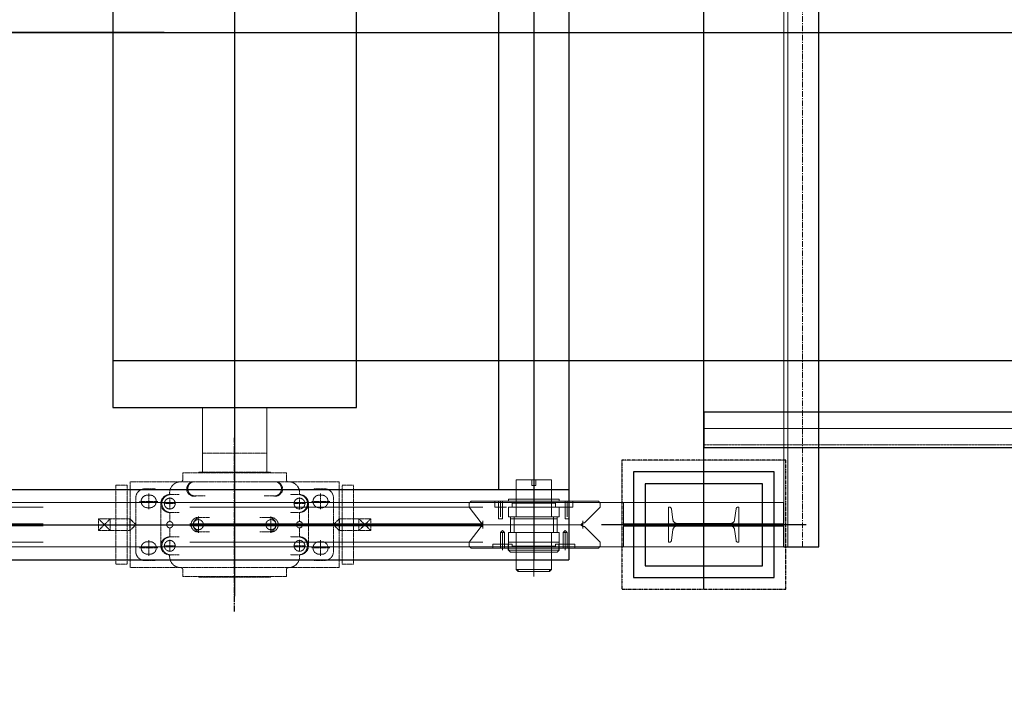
# Model space of a CAD drawing. Header units: inches. Extents: x -204116 to 930598, y -391373 to 256461.
# Tile 135 of 225: x 361063 to 363162, y -204703 to -203247. Entities that reach past the tile are written whole.
import ezdxf
from ezdxf.lldxf.tags import DXFTag

# ---------------------------------------------------------------- set-up
doc = ezdxf.new("R2010")
doc.units = ezdxf.units.IN
doc.header["$LTSCALE"] = 10
doc.header["$MEASUREMENT"] = 0
doc.header["$PDMODE"] = 1
doc.header["$PDSIZE"] = 1000
for name, pattern in [('CENTER', [2, 1.25, -0.25, 0.25, -0.25]), ('HIDDEN', [0.375, 0.25, -0.125]), ('PHANTOM', [2.5, 1.25, -0.25, 0.25, -0.25, 0.25, -0.25]), ('PHANTOM2', [1.25, 0.625, -0.125, 0.125, -0.125, 0.125, -0.125])]:
    doc.linetypes.add(name, pattern=pattern)
doc.layers.get('Defpoints').update_dxf_attribs({"lineweight": 25})
for name, color, linetype in [('BELT', 4, 'Continuous'), ('FDN', 8, 'PHANTOM'), ('LAYER_17564_42344', 7, 'Continuous')]:
    doc.layers.add(name, color=color, linetype=linetype)
for name, color, linetype, lineweight in [('BEV0002', 1, 'CENTER', 9), ('cen', 2, 'CENTER2', 25), ('HIDDEN', 1, 'HIDDEN', 25), ('OBJECT', 7, 'Continuous', 25), ('P', 5, 'PHANTOM2', 9), ('PHAN', 8, 'PHANTOM2', 5)]:
    doc.layers.add(name, color=color, linetype=linetype, lineweight=lineweight)
doc.styles.add('MIC', font='romans.shx', dxfattribs={"width": 0.8})
tags = doc.linetypes.add('CENTER2', pattern=[1.125, 0.75, -0.125, 0.125, -0.125]).pattern_tags.tags
tags[10:11] = [DXFTag(74, 4), DXFTag(75, 0), DXFTag(340, '0'), DXFTag(46, 1.0), DXFTag(50, 0.0), DXFTag(44, 0.0), DXFTag(45, 0.0)]
tags[8:9] = [DXFTag(74, 4), DXFTag(75, 0), DXFTag(340, '0'), DXFTag(46, 1.0), DXFTag(50, 0.0), DXFTag(44, 0.0), DXFTag(45, 0.0)]
tags[6:7] = [DXFTag(74, 4), DXFTag(75, 0), DXFTag(340, '0'), DXFTag(46, 1.0), DXFTag(50, 0.0), DXFTag(44, 0.0), DXFTag(45, 0.0)]
tags[4:5] = [DXFTag(74, 4), DXFTag(75, 0), DXFTag(340, '0'), DXFTag(46, 1.0), DXFTag(50, 0.0), DXFTag(44, 0.0), DXFTag(45, 0.0)]
doc.dimstyles.new('1_75', dxfattribs={"dimscale": 75, "dimtxt": 2.5, "dimasz": 2.5, "dimexe": 1, "dimexo": 2, "dimgap": 1, "dimtad": 1, "dimtoh": 1, "dimdec": 0, "dimzin": 9, "dimdsep": 46, "dimtxsty": 'MIC', "dimcen": 2.5, "dimclrd": 1, "dimclre": 1, "dimclrt": 256, "dimadec": 0, "dimazin": 0, "dimtfac": 1, "dimtdec": 0, "dimtmove": 2, "dimatfit": 3, "dimfxl": 1, "dimlwd": -1, "dimlwe": -1, "dimarcsym": 0})

# ---------------------------------------------------------------- blocks, each defined once
blk = doc.blocks.new('TakeUp Plan')
for p, q in [((713, 1125, -2), (713, -1125, -2)), ((1245.9, -1097.5, -6.5), (1245.9, 1097.5, -2.4)), ((563, 975, -2), (563, -975, -2)), ((-750.6, -975, -2), (713, -975, -2)), ((1171.4, -1097.5, -2.1), (1171.4, -1002.5, -2.1)), ((583.8, -1104.2, -2), (583.8, -1091.7, -2)), ((692.2, -1104.2, -2), (692.2, -1091.7, -2)), ((1171.4, -1097.5, -2), (1245.9, -1097.5, -6.5)), ((-750.6, -1125, -2), (713, -1125, -2))]:
    blk.add_line(p, q)
at = {"color": 1, "linetype": 'CENTER'}
blk.add_line((0, -1235, -2), (0, -865, -2), dxfattribs=at)
blk.add_line((0, -1235, -2), (0, -865, -2), dxfattribs=at)
at = {"color": 1}
blk.add_line((1218.7, -1050, -2), (782.1, -1050, -2), dxfattribs=at)
at = {"elevation": -2}
for points in [[(-260, 800), (-260, -800), (260, -800), (260, 800)], [(1125.4, -962.5), (875.4, -962.5), (875.4, -1137.5), (1125.4, -1137.5)]]:
    blk.add_lwpolyline(points, close=True, dxfattribs=at)
at = {"color": 2, "elevation": -2}
blk.add_lwpolyline([(1150.4, -937.5), (850.4, -937.5), (850.4, -1162.5), (1150.4, -1162.5)], close=True, dxfattribs=at)
at = {"elevation": -2}
for points in [[(829.4, -1047.9), (1171.4, -1047.9)], [(829.4, -1052.1), (1171.4, -1052.1)]]:
    blk.add_lwpolyline(points, dxfattribs=at)
at = {"layer": 'BEV0002'}
blk.add_line((1210.9, -1097.5, -6.5), (1210.9, 1097.5, -2.4), dxfattribs=at)
at = {"layer": 'cen', "linetype": 'CENTER', "ltscale": 500}
for p, q in [((0, 1202.7, -2), (0, -1202.7, -2)), ((1000.4, -1187.5, -2), (1000.4, 1187.5, -2)), ((638, 975, -2), (638, -1125, -2)), ((-5720.6, -1050, -2), (1175.4, -1050, -2))]:
    blk.add_line(p, q, dxfattribs=at)
at = {"layer": 'FDN', "ltscale": 0.03, "elevation": -2}
blk.add_lwpolyline([(1175.4, -912.5), (825.4, -912.5), (825.4, -1187.5), (1175.4, -1187.5)], close=True, dxfattribs=at)
at = {"layer": 'LAYER_17564_42344', "color": 251, "linetype": 'Continuous', "lineweight": 0}
for p, q in [((-68.7, -937.8, -2), (-68.7, -800, -2)), ((68.7, -937.8, -2), (68.7, -800, -2))]:
    blk.add_line(p, q, dxfattribs=at)
at = {"layer": 'P', "color": 0, "linetype": 'Continuous'}
blk.add_line((829.4, -1097.5, -2), (829.4, -1002.5, -2), dxfattribs=at)
for points, elevation in [([(1171.4, 1097.5), (1171.4, -1097.5)], -7), ([(1179.7, 1097.5), (1179.7, -1097.5)], -6.9), ([(638, -1160.5), (638, -939.5)], -2), ([(638, -943.7), (638, -1156.3)], -2), ([(600.5, -954.1), (600.5, -1033.3)], -2), ([(600.5, -954.1), (604.6, -954.1), (638, -954.1)], -2), ([(633.8, -954.1), (633.8, -966.6)], -2), ([(642.2, -954.1), (642.2, -954.1), (642.2, -954.1), (642.2, -954.1), (633.8, -954.1), (633.8, -954.1)], -2), ([(633.8, -954.1), (642.2, -954.1)], -2), ([(675.5, -954.1), (671.4, -954.1), (638, -954.1)], -2), ([(642.2, -954.1), (642.2, -966.6)], -2), ([(675.5, -954.1), (675.5, -1033.3)], -2), ([(638, -1058.3), (638, -966.6), (642.2, -966.6), (633.8, -966.6)], -2), ([(638, -1120.9), (638, -983.3)], -2), ([(638, -1120.9), (638, -983.3)], -2), ([(-5720.6, -1002.5), (1171.4, -1002.5)], -2), ([(504.6, -1000), (500.4, -1004.1)], -2), ([(500.4, -1004.1), (500.4, -1012.5), (500.4, -1012.5)], -2), ([(725.6, -1000), (504.6, -1000)], -2), ([(579.6, -1000), (554.6, -1000)], -2), ([(554.6, -1000), (554.6, -1004.1), (554.6, -1012.5), (554.6, -1012.5), (562.9, -1012.5)], -2), ([(554.6, -1004.1), (554.6, -1000)], -2), ([(554.6, -1004.1), (554.6, -1012.5), (571.3, -1012.5)], -2), ([(562.9, -1000), (562.9, -1012.5)], -2), ([(567.1, -1000), (567.1, -1012.5)], -2), ([(567.1, -1000), (567.1, -1033.3)], -2), ([(571.3, -1000), (571.3, -1012.5)], -2), ([(583.8, -1000), (583.8, -995.8), (588, -995.8)], -2), ([(600.5, -995.8), (588, -995.8)], -2), ([(600.5, -1000), (600.5, -1004.1), (592.1, -1004.1)], -2), ([(592.1, -1004.1), (592.1, -1012.5)], -2), ([(600.5, -995.8), (600.5, -995.8), (638, -995.8)], -2), ([(600.5, -1000), (600.5, -995.8), (600.5, -995.8), (600.5, -995.8)], -2), ([(638, -1004.1), (600.5, -1004.1)], -2), ([(675.5, -995.8), (675.5, -995.8), (638, -995.8)], -2), ([(638, -1004.1), (675.5, -1004.1)], -2), ([(675.5, -1000), (675.5, -995.8), (675.5, -995.8), (675.5, -995.8)], -2), ([(675.5, -995.8), (688, -995.8)], -2), ([(675.5, -1000), (675.5, -1004.1), (683.9, -1004.1)], -2), ([(683.9, -1004.1), (683.9, -1012.5)], -2), ([(692.2, -1000), (692.2, -995.8), (688, -995.8)], -2), ([(704.7, -1000), (704.7, -1012.5)], -2), ([(721.4, -1004.1), (721.4, -1012.5), (704.7, -1012.5)], -2), ([(708.9, -1000), (708.9, -1012.5)], -2), ([(708.9, -1000), (708.9, -1033.3)], -2), ([(721.4, -1000), (721.4, -1004.1), (721.4, -1012.5), (721.4, -1012.5), (713.1, -1012.5)], -2), ([(713.1, -1000), (713.1, -1012.5)], -2), ([(725.6, -1000), (775.6, -1000)], -2), ([(779.8, -1004.1), (775.6, -1000)], -2), ([(779.8, -1012.5), (779.8, -1004.1)], -2), ([(525.4, -1045.8), (500.4, -1012.5)], -2), ([(562.9, -1012.5), (562.9, -1037.5)], -2), ([(562.9, -1012.5), (562.9, -1037.5), (562.9, -1037.5)], -2), ([(571.3, -1012.5), (579.6, -1012.5)], -2), ([(571.3, -1012.5), (571.3, -1037.5)], -2), ([(571.3, -1012.5), (571.3, -1037.5)], -2), ([(638, -1033.3), (583.8, -1033.3), (583.8, -1012.5)], -2), ([(638, -1012.5), (583.8, -1012.5)], -2), ([(583.8, -1016.6), (583.8, -1033.3), (588, -1033.3), (588, -1037.5), (588, -1066.7)], -2), ([(592.1, -1012.5), (588, -1012.5)], -2), ([(638, -1033.3), (692.2, -1033.3), (692.2, -1012.5)], -2), ([(638, -1012.5), (692.2, -1012.5)], -2), ([(683.9, -1012.5), (688, -1012.5)], -2), ([(700.6, -1012.5), (688, -1012.5)], -2), ([(692.2, -1016.6), (692.2, -1033.3), (688, -1033.3), (688, -1037.5), (688, -1066.7)], -2), ([(708.9, -1012.5), (692.2, -1012.5)], -2), ([(704.7, -1012.5), (704.7, -1037.5)], -2), ([(704.7, -1012.5), (704.7, -1037.5)], -2), ([(721.4, -1012.5), (708.9, -1012.5)], -2), ([(713.1, -1012.5), (713.1, -1037.5)], -2), ([(713.1, -1012.5), (713.1, -1037.5), (713.1, -1037.5)], -2), ([(746.4, -1045.8), (779.8, -1012.5)], -2), ([(529.6, -1045.8), (525.4, -1045.8)], -2), ([(529.6, -1058.3), (529.6, -1041.7)], -2), ([(529.6, -1041.7), (529.6, -1058.3)], -2), ([(529.6, -1045.8), (529.6, -1054.2)], -2), ([(529.6, -1054.2), (529.6, -1045.8)], -2), ([(562.9, -1037.5), (571.3, -1037.5), (567.1, -1037.5), (562.9, -1037.5)], -2), ([(588, -1033.3), (583.8, -1033.3)], -2), ([(588, -1037.5), (588, -1033.3)], -2), ([(588, -1037.5), (588, -1033.3)], -2), ([(638, -1037.5), (588, -1037.5)], -2), ([(596.3, -1033.3), (596.3, -1066.7)], -2), ([(596.3, -1033.3), (638, -1033.3)], -2), ([(638, -1033.3), (600.5, -1033.3)], -2), ([(638, -1033.3), (675.5, -1033.3)], -2), ([(679.7, -1033.3), (638, -1033.3)], -2), ([(638, -1037.5), (688, -1037.5)], -2), ([(679.7, -1033.3), (679.7, -1066.7)], -2), ([(688, -1037.5), (688, -1033.3)], -2), ([(688, -1033.3), (692.2, -1033.3)], -2), ([(688, -1037.5), (688, -1033.3)], -2), ([(713.1, -1037.5), (704.7, -1037.5), (708.9, -1037.5), (713.1, -1037.5)], -2), ([(742.3, -1054.2), (738.1, -1050), (742.3, -1045.8)], -2), ([(742.3, -1045.8), (738.1, -1050), (742.3, -1054.2)], -2), ([(742.3, -1058.3), (742.3, -1041.7)], -2), ([(742.3, -1041.7), (742.3, -1058.3)], -2), ([(746.4, -1045.8), (742.3, -1045.8)], -2), ([(742.3, -1045.8), (746.4, -1045.8)], -2), ([(525.4, -1054.2), (500.4, -1087.5)], -2), ([(529.6, -1054.2), (525.4, -1054.2)], -2), ([(529.6, -1050), (742.3, -1050)], -2), ([(567.1, -1066.7), (575.5, -1066.7), (571.3, -1062.5), (567.1, -1066.7)], -2), ([(567.1, -1091.7), (567.1, -1066.7)], -2), ([(567.1, -1091.7), (567.1, -1066.7), (567.1, -1066.7)], -2), ([(571.3, -1091.7), (571.3, -1066.7)], -2), ([(575.5, -1091.7), (575.5, -1066.7)], -2), ([(638, -1066.7), (583.8, -1066.7)], -2), ([(583.8, -1087.5), (583.8, -1066.7), (588, -1066.7), (588, -1066.7), (588, -1066.7), (583.8, -1066.7)], -2), ([(638, -1066.7), (588, -1066.7)], -2), ([(638, -1066.7), (596.3, -1066.7)], -2), ([(638, -1066.7), (600.5, -1066.7)], -2), ([(600.5, -1066.7), (600.5, -1145.9)], -2), ([(700.6, -1050), (638, -1050)], -2), ([(638, -1066.7), (692.2, -1066.7)], -2), ([(638, -1066.7), (688, -1066.7)], -2), ([(638, -1066.7), (675.5, -1066.7)], -2), ([(638, -1066.7), (679.7, -1066.7)], -2), ([(675.5, -1066.7), (675.5, -1145.9)], -2), ([(692.2, -1087.5), (692.2, -1066.7), (688, -1066.7), (688, -1066.7), (688, -1066.7), (692.2, -1066.7)], -2), ([(708.9, -1066.7), (700.6, -1066.7), (704.7, -1062.5), (708.9, -1066.7)], -2), ([(700.6, -1091.7), (700.6, -1066.7)], -2), ([(704.7, -1091.7), (704.7, -1066.7)], -2), ([(708.9, -1091.7), (708.9, -1066.7)], -2), ([(708.9, -1091.7), (708.9, -1066.7), (708.9, -1066.7)], -2), ([(742.3, -1054.2), (746.4, -1054.2)], -2), ([(746.4, -1054.2), (742.3, -1054.2)], -2), ([(746.4, -1054.2), (779.8, -1087.5)], -2), ([(500.4, -1095.9), (500.4, -1087.5), (500.4, -1087.5)], -2), ([(550.4, -1100), (550.4, -1091.7)], -2), ([(550.4, -1100), (550.4, -1091.7)], -2), ([(550.4, -1091.7), (575.5, -1091.7)], -2), ([(554.6, -1091.7), (567.1, -1091.7)], -2), ([(567.1, -1091.7), (583.8, -1091.7)], -2), ([(567.1, -1100), (567.1, -1091.7)], -2), ([(571.3, -1104.2), (571.3, -1070.8)], -2), ([(571.3, -1104.2), (571.3, -1087.5)], -2), ([(575.5, -1091.7), (588, -1091.7)], -2), ([(575.5, -1100), (575.5, -1091.7)], -2), ([(583.8, -1070.8), (583.8, -1087.5)], -2), ([(583.8, -1091.7), (583.8, -1087.5), (583.8, -1091.7), (583.8, -1087.5)], -2), ([(638, -1087.5), (583.8, -1087.5)], -2), ([(592.1, -1091.7), (588, -1091.7)], -2), ([(592.1, -1095.9), (592.1, -1091.7)], -2), ([(638, -1120.9), (638, -1075)], -2), ([(638, -1120.9), (638, -1075)], -2), ([(638, -1087.5), (692.2, -1087.5)], -2), ([(683.9, -1091.7), (688, -1091.7)], -2), ([(683.9, -1095.9), (683.9, -1091.7)], -2), ([(700.6, -1091.7), (688, -1091.7)], -2), ([(692.2, -1070.8), (692.2, -1087.5)], -2), ([(692.2, -1091.7), (692.2, -1087.5), (692.2, -1091.7), (692.2, -1087.5)], -2), ([(708.9, -1091.7), (692.2, -1091.7)], -2), ([(700.6, -1100), (700.6, -1091.7)], -2), ([(725.6, -1091.7), (700.6, -1091.7)], -2), ([(704.7, -1104.2), (704.7, -1070.8)], -2), ([(704.7, -1104.2), (704.7, -1087.5)], -2), ([(721.4, -1091.7), (708.9, -1091.7)], -2), ([(708.9, -1100), (708.9, -1091.7)], -2), ([(725.6, -1100), (725.6, -1091.7)], -2), ([(725.6, -1100), (725.6, -1091.7)], -2), ([(779.8, -1087.5), (779.8, -1095.9)], -2), ([(-5720.6, -1097.5), (1171.4, -1097.5)], -2), ([(504.6, -1100), (500.4, -1095.9)], -2), ([(638, -1100), (504.6, -1100)], -2), ([(550.4, -1100), (550.4, -1095.9)], -2), ([(583.8, -1104.2), (583.8, -1104.2), (588, -1108.4)], -2), ([(583.8, -1104.2), (638, -1104.2)], -2), ([(600.5, -1108.4), (588, -1108.4)], -2), ([(592.1, -1095.9), (592.1, -1095.9), (600.5, -1095.9)], -2), ([(600.5, -1104.2), (600.5, -1104.2), (600.5, -1108.4), (600.5, -1104.2), (600.5, -1100), (600.5, -1100), (600.5, -1095.9)], -2), ([(638, -1095.9), (600.5, -1095.9)], -2), ([(600.5, -1108.4), (600.5, -1108.4), (638, -1108.4)], -2), ([(638, -1095.9), (675.5, -1095.9)], -2), ([(771.4, -1100), (638, -1100)], -2), ([(692.2, -1104.2), (638, -1104.2)], -2), ([(675.5, -1108.4), (675.5, -1108.4), (638, -1108.4)], -2), ([(683.9, -1095.9), (683.9, -1095.9), (675.5, -1095.9)], -2), ([(675.5, -1104.2), (675.5, -1104.2), (675.5, -1108.4), (675.5, -1104.2), (675.5, -1100), (675.5, -1100), (675.5, -1095.9)], -2), ([(675.5, -1108.4), (688, -1108.4)], -2), ([(692.2, -1104.2), (692.2, -1104.2), (688, -1108.4)], -2), ([(696.4, -1100), (721.4, -1100)], -2), ([(721.4, -1100), (725.6, -1100)], -2), ([(725.6, -1100), (725.6, -1095.9)], -2), ([(725.6, -1100), (775.6, -1100)], -2), ([(779.8, -1095.9), (775.6, -1100)], -2), ([(671.4, -1150.1), (671.4, -1145.9), (600.5, -1145.9), (604.6, -1150.1), (671.4, -1150.1)], -2), ([(604.6, -1150.1), (604.6, -1145.9), (675.5, -1145.9), (671.4, -1150.1), (604.6, -1150.1)], -2)]:
    blk.add_lwpolyline(points, dxfattribs=dict(at, elevation=elevation))
at = {"layer": 'P', "color": 2, "linetype": 'HIDDEN', "ltscale": 250, "elevation": -2}
for points in [[(-5720.6, -1012.5), (829.4, -1012.5)], [(-5720.6, -1047.9), (825.4, -1047.9)], [(-5720.6, -1052.1), (825.4, -1052.1)], [(-5720.6, -1087.5), (829.4, -1087.5)]]:
    blk.add_lwpolyline(points, dxfattribs=at)
blk.add_lwpolyline([(925.4, -1087.5), (925.4, -1012.5), (927, -1012.5, -0.373885), (931.5, -1016.4), (934.8, -1039.8, 0.373885), (943.7, -1047.5), (1057.1, -1047.5, 0.373885), (1066, -1039.8), (1069.3, -1016.4, -0.373885), (1073.8, -1012.5), (1075.4, -1012.5), (1075.4, -1087.5), (1073.8, -1087.5, -0.373885), (1069.3, -1083.6), (1066, -1060.2, 0.373885), (1057.1, -1052.5), (943.7, -1052.5, 0.373885), (934.8, -1060.2), (931.5, -1083.6, -0.373885), (927, -1087.5)], format="xyb", close=True, dxfattribs=at)
at = {"layer": 'PHAN', "ltscale": 0.130467}
for p, q in [((-68.7, -897.3, -2), (0, -897.3, -2)), ((-68.7, -937.8, -2), (-68.7, -897.3, -2)), ((-68.7, -897.3, -2), (0, -897.3, -2)), ((-68.7, -937.8, -2), (-68.7, -897.3, -2)), ((68.7, -897.3, -2), (0, -897.3, -2)), ((68.7, -897.3, -2), (0, -897.3, -2)), ((68.7, -937.8, -2), (68.7, -897.3, -2)), ((68.7, -937.8, -2), (68.7, -897.3, -2)), ((-110.7, -939.3, -2), (0, -939.3, -2)), ((-110.7, -954.6, -2), (-110.7, -939.3, -2)), ((-76.3, -939.3, -2), (-76.3, -938.5, -2)), ((-75.6, -937.8, -2), (0, -937.8, -2)), ((75.6, -937.8, -2), (0, -937.8, -2)), ((110.7, -939.3, -2), (0, -939.3, -2)), ((76.3, -939.3, -2), (76.3, -938.5, -2)), ((110.7, -954.6, -2), (110.7, -939.3, -2)), ((-222.6, -958.4, -2), (0, -958.4, -2)), ((-222.6, -1141.6, -2), (-222.6, -958.4, -2)), ((-79.5, -958.4, -2), (-59.5, -958.4, -2)), ((222.6, -958.4, -2), (0, -958.4, -2)), ((79.5, -958.4, -2), (59.5, -958.4, -2)), ((222.6, -1141.6, -2), (222.6, -958.4, -2)), ((-253.5, -966, -2), (-253.5, -1134, -2)), ((-253.5, -966, -2), (-229, -966, -2)), ((-229, -966, -2), (-229, -1134, -2)), ((-191.6, -973.7, -2), (-168.6, -973.7, -2)), ((-183.2, -1017, -2), (-183.2, -983.8, -2)), ((-138.3, -985.8, -2), (-118.3, -985.8, -2)), ((138.3, -985.8, -2), (118.3, -985.8, -2)), ((191.6, -973.7, -2), (168.6, -973.7, -2)), ((183.2, -1017, -2), (183.2, -983.8, -2)), ((229, -1134, -2), (229, -966, -2)), ((253.5, -966, -2), (229, -966, -2)), ((253.5, -1134, -2), (253.5, -966, -2)), ((-210.7, -1107.3, -2), (-210.7, -992.7, -2)), ((-202.7, -1000.4, -2), (-163.7, -1000.4, -2)), ((-185.9, -987, -2), (-180.5, -987, -2)), ((-157.4, -1095.1, -2), (-157.4, -1004.9, -2)), ((-151.2, -1004.9, -2), (-125.5, -1004.9, -2)), ((-138.3, -1017.8, -2), (-138.3, -992, -2)), ((-83, -988.7, -2), (-62.8, -988.7, -2)), ((83, -988.7, -2), (62.8, -988.7, -2)), ((151.2, -1004.9, -2), (125.5, -1004.9, -2)), ((138.3, -1017.8, -2), (138.3, -992, -2)), ((157.4, -1095.1, -2), (157.4, -1004.9, -2)), ((202.7, -1000.4, -2), (163.7, -1000.4, -2)), ((185.9, -987, -2), (180.5, -987, -2)), ((210.7, -1107.3, -2), (210.7, -992.7, -2)), ((-185.9, -1013.7, -2), (-180.5, -1013.7, -2)), ((-138.3, -1024, -2), (-118.1, -1024, -2)), ((-138.3, -1043.4, -2), (-138.3, -1024, -2)), ((138.3, -1024, -2), (118.1, -1024, -2)), ((138.3, -1043.4, -2), (138.3, -1024, -2)), ((185.9, -1013.7, -2), (180.5, -1013.7, -2)), ((-290.3, -1062.6, -2), (-290.3, -1037.4, -2)), ((-290.3, -1037.4, -2), (-223.3, -1037.4, -2)), ((-265.1, -1062.6, -2), (-290.3, -1037.4, -2)), ((-265.1, -1037.4, -2), (-290.3, -1062.6, -2)), ((-265.1, -1062.6, -2), (-265.1, -1037.4, -2)), ((-223.3, -1037.4, -2), (-210.7, -1050, -2)), ((-223.3, -1062.6, -2), (-223.3, -1037.4, -2)), ((-90.8, -1048.5, -2), (-65.6, -1048.5, -2)), ((-77.4, -1067.4, -2), (-77.4, -1032.6, -2)), ((-73.9, -1034.8, -2), (-53.6, -1034.8, -2)), ((73.9, -1034.8, -2), (53.6, -1034.8, -2)), ((90.8, -1048.5, -2), (65.6, -1048.5, -2)), ((77.4, -1067.4, -2), (77.4, -1032.6, -2)), ((223.3, -1037.4, -2), (210.7, -1050, -2)), ((290.3, -1037.4, -2), (223.3, -1037.4, -2)), ((223.3, -1062.6, -2), (223.3, -1037.4, -2)), ((265.1, -1062.6, -2), (290.3, -1037.4, -2)), ((265.1, -1037.4, -2), (290.3, -1062.6, -2)), ((265.1, -1062.6, -2), (265.1, -1037.4, -2)), ((290.3, -1062.6, -2), (290.3, -1037.4, -2)), ((-223.3, -1062.6, -2), (-290.3, -1062.6, -2)), ((-210.7, -1050, -2), (-223.3, -1062.6, -2)), ((0, -1050, -2), (-221.4, -1050, -2)), ((-138.3, -1076, -2), (-138.3, -1056.6, -2)), ((-90.8, -1051.5, -2), (-65.6, -1051.5, -2)), ((-73.9, -1065.2, -2), (-53.6, -1065.2, -2)), ((0, -1050, -2), (221.4, -1050, -2)), ((73.9, -1065.2, -2), (53.6, -1065.2, -2)), ((90.8, -1051.5, -2), (65.6, -1051.5, -2)), ((138.3, -1076, -2), (138.3, -1056.6, -2)), ((210.7, -1050, -2), (223.3, -1062.6, -2)), ((223.3, -1062.6, -2), (290.3, -1062.6, -2)), ((-185.9, -1086.3, -2), (-180.5, -1086.3, -2)), ((-183.2, -1083, -2), (-183.2, -1116.2, -2)), ((-138.3, -1076, -2), (-118.1, -1076, -2)), ((-138.3, -1082.2, -2), (-138.3, -1108, -2)), ((138.3, -1076, -2), (118.1, -1076, -2)), ((138.3, -1082.2, -2), (138.3, -1108, -2)), ((185.9, -1086.3, -2), (180.5, -1086.3, -2)), ((183.2, -1083, -2), (183.2, -1116.2, -2)), ((-202.7, -1099.6, -2), (-163.7, -1099.6, -2)), ((-151.2, -1095.1, -2), (-125.5, -1095.1, -2)), ((151.2, -1095.1, -2), (125.5, -1095.1, -2)), ((202.7, -1099.6, -2), (163.7, -1099.6, -2)), ((-191.6, -1126.3, -2), (-168.7, -1126.3, -2)), ((-185.9, -1113, -2), (-180.5, -1113, -2)), ((-138.3, -1114.2, -2), (-118.3, -1114.2, -2)), ((138.3, -1114.2, -2), (118.3, -1114.2, -2)), ((191.6, -1126.3, -2), (168.7, -1126.3, -2)), ((185.9, -1113, -2), (180.5, -1113, -2)), ((-253.5, -1134, -2), (-229, -1134, -2)), ((-222.6, -1141.6, -2), (0, -1141.6, -2)), ((-110.7, -1145.4, -2), (-110.7, -1160.7, -2)), ((222.6, -1141.6, -2), (0, -1141.6, -2)), ((110.7, -1145.4, -2), (110.7, -1160.7, -2)), ((253.5, -1134, -2), (229, -1134, -2)), ((-110.7, -1160.7, -2), (0, -1160.7, -2)), ((-76.3, -1160.7, -2), (-76.3, -1161.5, -2)), ((-75.6, -1162.2, -2), (0, -1162.2, -2)), ((110.7, -1160.7, -2), (0, -1160.7, -2)), ((75.6, -1162.2, -2), (0, -1162.2, -2)), ((76.3, -1160.7, -2), (76.3, -1161.5, -2))]:
    blk.add_line(p, q, dxfattribs=at)
for centre, radius in [((-138.3, -1004.9, -2), 11.5), ((138.3, -1004.9, -2), 11.5), ((-138.3, -1050, -2), 6.64), ((138.3, -1050, -2), 6.64), ((-138.3, -1095.1, -2), 11.5), ((138.3, -1095.1, -2), 11.5)]:
    blk.add_circle(centre, radius, dxfattribs=at)
for centre, radius, start, end in [((-75.6, -938.5, -2), 0.763, 90, 180), ((75.6, -938.5, -2), 0.763, 0, 90), ((-114.9, -982.1, -2), 23.7, 89.3517, 189.0758), ((-114.5, -954.6, -2), 3.82, 270, 0), ((-86.7, -973.7, -2), 15.5, 98.5899, 283.5077), ((-84.4, -973.3, -2), 15.5, 107.0347, 275.063), ((86.7, -973.7, -2), 15.5, 256.4923, 81.4101), ((84.4, -973.3, -2), 15.5, 264.937, 72.9653), ((114.5, -954.6, -2), 3.82, 180, 270), ((114.9, -982.1, -2), 23.7, 350.9242, 90.6483), ((-191.6, -992.7, -2), 19.1, 90, 180), ((-138.3, -1004.9, -2), 19.1, 90, 270), ((-136, -1004.9, -2), 19.2, 96.9134, 263.0866), ((136, -1004.9, -2), 19.2, 276.9134, 83.0866), ((138.3, -1004.9, -2), 19.1, 270, 90), ((191.6, -992.7, -2), 19.1, 0, 90), ((-185.9, -1000.4, -2), 13.4, 90, 270), ((-180.5, -1000.4, -2), 13.4, 270, 90), ((180.5, -1000.4, -2), 13.4, 90, 270), ((185.9, -1000.4, -2), 13.4, 270, 90), ((-77.4, -1050, -2), 15.6, 76.9634, 283.0366), ((-90.8, -1050.8, -2), 2.29, 90, 160.5288), ((-73, -1050, -2), 15.2, 93.3003, 174.2336), ((-77.4, -1050, -2), 10.8, 8.1206, 171.8794), ((-65.6, -1050.8, -2), 2.29, 19.4712, 90), ((65.6, -1050.8, -2), 2.29, 90, 160.5288), ((77.4, -1050, -2), 10.8, 8.1206, 171.8794), ((77.4, -1050, -2), 15.6, 256.9634, 103.0366), ((73, -1050, -2), 15.2, 5.7664, 86.6997), ((90.8, -1050.8, -2), 2.29, 19.4712, 90), ((-90.8, -1049.2, -2), 2.29, 199.4712, 270), ((-73, -1050, -2), 15.2, 185.7664, 266.6997), ((-77.4, -1050, -2), 10.8, 188.1206, 351.8794), ((-65.6, -1049.2, -2), 2.29, 270, 340.5288), ((65.6, -1049.2, -2), 2.29, 199.4712, 270), ((77.4, -1050, -2), 10.8, 188.1206, 351.8794), ((73, -1050, -2), 15.2, 273.3003, 354.2336), ((90.8, -1049.2, -2), 2.29, 270, 340.5288), ((-185.9, -1099.6, -2), 13.4, 90, 270), ((-180.5, -1099.6, -2), 13.4, 270, 90), ((-138.3, -1095.1, -2), 19.1, 90, 270), ((-136, -1095.1, -2), 19.2, 96.9134, 263.0866), ((138.3, -1095.1, -2), 19.1, 270, 90), ((136, -1095.1, -2), 19.2, 276.9134, 83.0866), ((180.5, -1099.6, -2), 13.4, 90, 270), ((185.9, -1099.6, -2), 13.4, 270, 90), ((-191.6, -1107.3, -2), 19.1, 180, 270), ((191.6, -1107.3, -2), 19.1, 270, 0), ((-114.9, -1117.9, -2), 23.7, 170.9242, 270.6483), ((114.9, -1117.9, -2), 23.7, 269.3517, 9.0758), ((-114.5, -1145.4, -2), 3.82, 0, 90), ((114.5, -1145.4, -2), 3.82, 90, 180), ((-75.6, -1161.5, -2), 0.763, 180, 270), ((75.6, -1161.5, -2), 0.763, 270, 0)]:
    blk.add_arc(centre, radius, start, end, dxfattribs=at)
blk = doc.blocks.new('*D511')
at = {"color": 1, "transparency": 16777216}
for p, q in [((361521, -201889.3), (361521, -201409.2)), ((364221, -204518.9), (364221, -201409.2)), ((361708.5, -201671.7), (364033.5, -201671.7))]:
    blk.add_line(p, q, dxfattribs=at)
for points in [[(361708.5, -201640.4), (361708.5, -201702.9), (361521, -201671.7)], [(364033.5, -201640.4), (364033.5, -201702.9), (364221, -201671.7)]]:
    blk.add_solid(points, dxfattribs=at)
at = {"layer": 'Defpoints', "color": 0, "transparency": 16777216}
for p in [(364221, -201671.7), (361521, -202039.3, -2509174), (364221, -204668.9, -2509173.7)]:
    blk.add_point(p, dxfattribs=at)
at = {"transparency": 16777216, "insert": (362871, -201502.9), "char_height": 187.5, "attachment_point": 5, "style": 'MIC'}
blk.add_mtext('2700', dxfattribs=at)
blk = doc.blocks.new('*D514')
at = {"color": 1, "transparency": 16777216}
for p, q in [((361371, -203274.3), (358271.5, -203274.3)), ((358534, -206286.8), (358534, -203461.8)), ((361371, -206474.3), (358271.5, -206474.3))]:
    blk.add_line(p, q, dxfattribs=at)
for points in [[(358502.8, -203461.8), (358565.3, -203461.8), (358534, -203274.3)], [(358502.8, -206286.8), (358565.3, -206286.8), (358534, -206474.3)]]:
    blk.add_solid(points, dxfattribs=at)
at = {"layer": 'Defpoints', "color": 0, "transparency": 16777216}
for p in [(358534, -203274.3), (361521, -203274.3, -2509173.8), (361521, -206474.3, -2509172)]:
    blk.add_point(p, dxfattribs=at)
at = {"transparency": 16777216, "insert": (358365.3, -204874.3), "char_height": 187.5, "attachment_point": 5, "rotation": 90, "style": 'MIC'}
blk.add_mtext('3200', dxfattribs=at)

msp = doc.modelspace()

# ---------------------------------------------------------------- linework, layer by layer
at = {"color": 1, "linetype": 'CENTER', "lineweight": 0, "ltscale": 0.5}
msp.add_line((351425, -203274.3), (540170.7, -203274.3), dxfattribs=at)
at = {"color": 1, "ltscale": 500}
msp.add_line((359027.3, -203274.3, -0.2), (373089.1, -203274.3, -0.4), dxfattribs=at)
msp.add_line((362521.4, -204084.3, -0.1), (362521.4, -204159.3, -0.1))
at = {"layer": 'BELT'}
msp.add_line((361261, -203974.3, -985224.3), (538627.2, -203974.3, -4136595.8), dxfattribs=at)
at = {"layer": 'cen', "linetype": 'CENTER', "ltscale": 500}
msp.add_line((359027.3, -203274.3, -1.3), (364308.5, -203274.3, -2.9), dxfattribs=at)
at = {"layer": 'cen', "linetype": 'CENTER2', "lineweight": 9, "ltscale": 0.01}
msp.add_line((362521.4, -204119.3, -1611881.4), (536905, -204119.3, -4127325.4), dxfattribs=at)
at = {"layer": 'HIDDEN', "lineweight": 9, "ltscale": 0.01}
msp.add_line((362521.4, -204153.6, -1611877.7), (536905, -204153.6, -4127321.5), dxfattribs=at)
at = {"layer": 'OBJECT'}
for p, q in [((536905, -204084.3, -4127321.5), (362521.4, -204084.3, -1611877.7)), ((362521.4, -204159.3, -1611877.7), (536905, -204159.3, -4127321.5))]:
    msp.add_line(p, q, dxfattribs=at)

# ---------------------------------------------------------------- block references
msp.add_blockref('TakeUp Plan', (361521, -203274.3))

# ---------------------------------------------------------------- dimensions: what is measured, and where the dimension line sits
dim = msp.add_linear_dim(base=(364221, -201671.7, 2509173.7), p1=(361521, -202039.3, -0.3), p2=(364221, -204668.9), dimstyle='1_75', override={"dimexe": 3.5, "dimfxl": 0.18, "dimarcsym": 1})
dim.commit()
dim.dimension.update_dxf_attribs({"geometry": '*D511', "text_midpoint": (362871, -201502.9, 2509173.7)})
dim = msp.add_linear_dim(base=(358534, -203274.3, 2509173.7), p1=(361521, -206474.3, 1.7), p2=(361521, -203274.3, -0.1), angle=90, dimstyle='1_75', override={"dimexe": 3.5, "dimfxl": 0.18, "dimarcsym": 1})
dim.commit()
dim.dimension.update_dxf_attribs({"geometry": '*D514', "text_midpoint": (358365.3, -204874.3, 2509173.7)})

doc.saveas('drawing.dxf')
